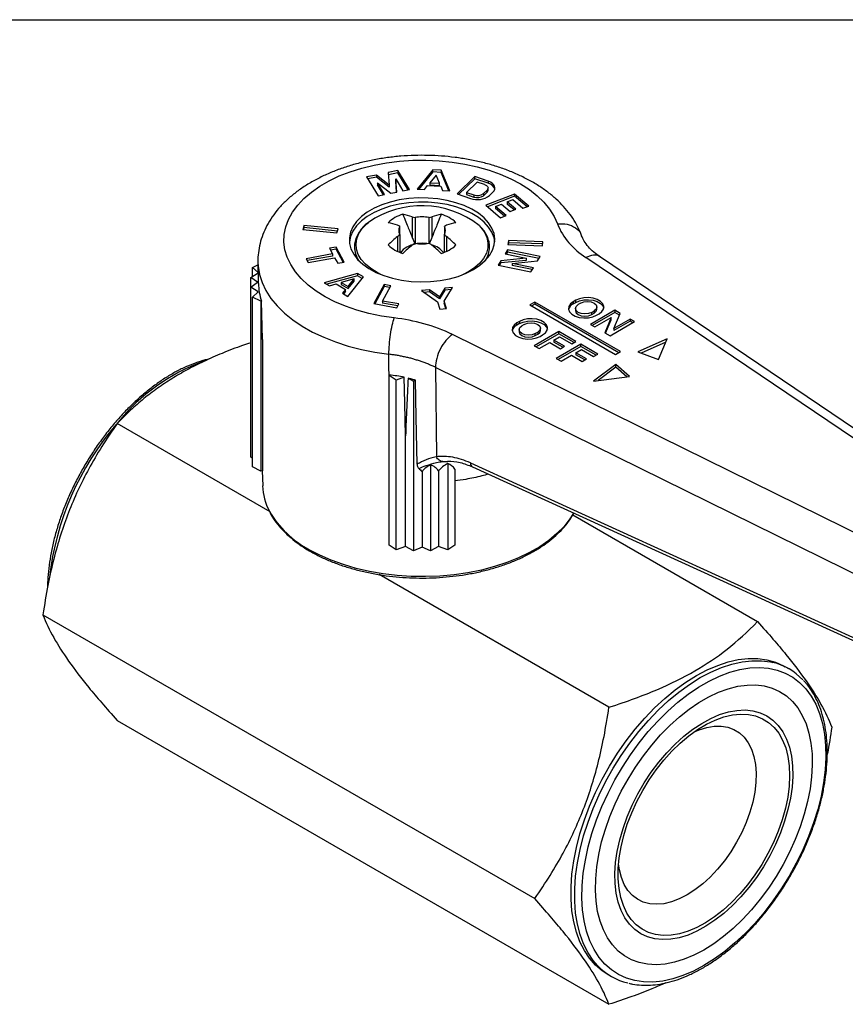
# Model space of a CAD drawing. Header units: inches. Extents: x 0.2 to 10.8, y 0.2 to 8.2.
# Tile 3 of 4: x 7.7 to 9.6, y 6 to 8.2. Entities that reach past the tile are written whole.
import ezdxf

# ---------------------------------------------------------------- set-up
doc = ezdxf.new("R2010")
doc.units = ezdxf.units.IN
doc.header["$MEASUREMENT"] = 0
doc.linetypes.add('SLD-Solid', pattern=[0])
doc.layers.add('TEXT', color=140, linetype='SLD-Solid', lineweight=25)

msp = doc.modelspace()

# ---------------------------------------------------------------- linework, layer by layer
for p, q in [((8.5373, 7.907), (8.5153, 7.9025)), ((8.5153, 7.9025), (8.5174, 7.8739)), ((8.5373, 7.9021), (8.5157, 7.8978)), ((8.5634, 7.864), (8.5373, 7.907)), ((8.5373, 7.907), (8.5373, 7.9021)), ((8.5608, 7.8635), (8.5373, 7.9021)), ((8.6164, 7.9088), (8.5807, 7.8651)), ((8.6164, 7.904), (8.5844, 7.8649)), ((8.6351, 7.9077), (8.6164, 7.9088)), ((8.6164, 7.904), (8.6164, 7.9088)), ((8.6351, 7.9029), (8.6164, 7.904)), ((8.6552, 7.8608), (8.6351, 7.9077)), ((8.6351, 7.9077), (8.6351, 7.9029)), ((8.6531, 7.861), (8.6351, 7.9029)), ((8.4882, 7.897), (8.4661, 7.8926)), ((8.4661, 7.8926), (8.4922, 7.8496)), ((8.4882, 7.8922), (8.4688, 7.8883)), ((8.5174, 7.8739), (8.4882, 7.897)), ((8.4882, 7.897), (8.4882, 7.8922)), ((8.5174, 7.8691), (8.4882, 7.8922)), ((8.507, 7.8527), (8.4907, 7.8796)), ((8.4907, 7.8796), (8.5212, 7.8555)), ((8.4907, 7.8796), (8.4907, 7.8748)), ((8.5344, 7.8582), (8.5322, 7.888)), ((8.5322, 7.888), (8.5485, 7.861)), ((8.5322, 7.8832), (8.5322, 7.888)), ((8.534, 7.8581), (8.5322, 7.8832)), ((8.6237, 7.8965), (8.6099, 7.8796)), ((8.6099, 7.8796), (8.6315, 7.8783)), ((8.6099, 7.8796), (8.6099, 7.8747)), ((8.6315, 7.8783), (8.6237, 7.8965)), ((8.6315, 7.8735), (8.6315, 7.8783)), ((8.7118, 7.8935), (8.6715, 7.8544)), ((8.7118, 7.8887), (8.6752, 7.8531)), ((8.7173, 7.881), (8.6931, 7.8576)), ((8.7422, 7.8831), (8.7118, 7.8935)), ((8.7118, 7.8887), (8.7118, 7.8935)), ((8.7422, 7.8782), (8.7118, 7.8887)), ((8.7342, 7.8752), (8.7173, 7.881)), ((8.7422, 7.8831), (8.7422, 7.8782)), ((8.5044, 7.8521), (8.4907, 7.8748)), ((8.5174, 7.8739), (8.5174, 7.8691)), ((8.5212, 7.8555), (8.5344, 7.8582)), ((8.5485, 7.861), (8.5634, 7.864)), ((8.5807, 7.8651), (8.5973, 7.8642)), ((8.5973, 7.8642), (8.6046, 7.8731)), ((8.6046, 7.8731), (8.6345, 7.8714)), ((8.6099, 7.8747), (8.6315, 7.8735)), ((8.6345, 7.8714), (8.6386, 7.8618)), ((8.6386, 7.8618), (8.6552, 7.8608)), ((8.6715, 7.8544), (8.702, 7.8439)), ((8.6931, 7.8576), (8.71, 7.8518)), ((8.6931, 7.8576), (8.6931, 7.8527)), ((8.7316, 7.8549), (8.7397, 7.8628)), ((8.7316, 7.8501), (8.7397, 7.858)), ((8.7316, 7.8549), (8.7316, 7.8501)), ((8.8022, 7.8538), (8.7371, 7.8282)), ((8.7397, 7.8628), (8.7397, 7.858)), ((8.7419, 7.8626), (8.7419, 7.8674)), ((8.7452, 7.8503), (8.7532, 7.8581)), ((8.8343, 7.8266), (8.8022, 7.8538)), ((8.8022, 7.8538), (8.8022, 7.849)), ((8.4922, 7.8496), (8.507, 7.8527)), ((8.6931, 7.8527), (8.71, 7.8469)), ((8.71, 7.8518), (8.71, 7.8469)), ((8.8022, 7.849), (8.741, 7.8249)), ((8.7852, 7.836), (8.7982, 7.8411)), ((8.805, 7.8192), (8.7852, 7.836)), ((8.7852, 7.836), (8.7852, 7.8311)), ((8.7982, 7.8411), (8.8213, 7.8215)), ((8.8305, 7.8251), (8.8022, 7.849)), ((8.7371, 7.8282), (8.7705, 7.7999)), ((8.7591, 7.8257), (8.7722, 7.8308)), ((8.7835, 7.8051), (8.7591, 7.8257)), ((8.7591, 7.8257), (8.7591, 7.8209)), ((8.7796, 7.8035), (8.7591, 7.8209)), ((8.7722, 7.8308), (8.792, 7.8141)), ((8.8011, 7.8176), (8.7852, 7.8311)), ((8.792, 7.8141), (8.805, 7.8192)), ((8.8213, 7.8215), (8.8343, 7.8266)), ((8.5697, 7.8021), (8.5697, 7.755)), ((8.5761, 7.8004), (8.5761, 7.7419)), ((8.6078, 7.7419), (8.6078, 7.8004)), ((8.6142, 7.8021), (8.6142, 7.755)), ((8.7705, 7.7999), (8.7835, 7.8051)), ((8.3236, 7.7823), (8.3208, 7.7733)), ((8.3208, 7.7733), (8.3984, 7.7654)), ((8.3236, 7.7774), (8.3223, 7.7732)), ((8.4012, 7.7744), (8.3236, 7.7823)), ((8.3236, 7.7823), (8.3236, 7.7774)), ((8.3997, 7.7697), (8.3236, 7.7774)), ((8.3984, 7.7654), (8.4012, 7.7744)), ((8.5412, 7.762), (8.5412, 7.7803)), ((8.6427, 7.7803), (8.6427, 7.762)), ((8.5363, 7.7571), (8.5363, 7.7236)), ((8.5412, 7.762), (8.5412, 7.7214)), ((8.6427, 7.7214), (8.6427, 7.762)), ((8.6476, 7.7571), (8.6476, 7.7236)), ((8.7881, 7.7481), (8.7872, 7.739)), ((8.7881, 7.7433), (8.7877, 7.739)), ((8.8668, 7.7454), (8.7881, 7.7481)), ((8.7881, 7.7481), (8.7881, 7.7433)), ((8.8663, 7.7406), (8.7881, 7.7433)), ((8.8659, 7.7364), (8.8668, 7.7454)), ((8.9537, 7.7596), (8.9542, 7.7576)), ((8.3966, 7.7334), (8.3816, 7.7306)), ((8.3816, 7.7306), (8.3885, 7.7178)), ((8.3966, 7.7285), (8.384, 7.7262)), ((8.4153, 7.6991), (8.3966, 7.7334)), ((8.3966, 7.7334), (8.3966, 7.7285)), ((8.4129, 7.6987), (8.3966, 7.7285)), ((8.4385, 7.7368), (8.4384, 7.7334)), ((8.4384, 7.7334), (8.4384, 7.7304)), ((8.5412, 7.7239), (8.5421, 7.7218)), ((8.7455, 7.7334), (8.7455, 7.7343)), ((8.7455, 7.7304), (8.7455, 7.7334)), ((8.786, 7.7267), (8.7805, 7.7177)), ((8.786, 7.7219), (8.7831, 7.7172)), ((8.8604, 7.7117), (8.786, 7.7267)), ((8.786, 7.7267), (8.786, 7.7219)), ((8.8578, 7.7074), (8.786, 7.7219)), ((8.7872, 7.739), (8.8659, 7.7364)), ((8.219, 7.698), (8.22, 7.6506)), ((8.3885, 7.7178), (8.3284, 7.7069)), ((8.3284, 7.7069), (8.3332, 7.6982)), ((8.3885, 7.713), (8.3308, 7.7025)), ((8.3332, 7.6982), (8.3933, 7.7092)), ((8.3885, 7.7178), (8.3885, 7.713)), ((8.3933, 7.7092), (8.4003, 7.6964)), ((8.4003, 7.6964), (8.4153, 7.6991)), ((8.771, 7.702), (8.7651, 7.6923)), ((8.771, 7.6972), (8.7677, 7.6917)), ((8.8289, 7.7079), (8.771, 7.702)), ((8.8289, 7.7031), (8.771, 7.6972)), ((8.771, 7.6972), (8.771, 7.702)), ((8.7805, 7.7177), (8.8289, 7.7079)), ((8.7965, 7.6961), (8.8545, 7.702)), ((8.8289, 7.7079), (8.8289, 7.7031)), ((8.8545, 7.702), (8.8604, 7.7117)), ((9.9698, 7.0301), (8.9641, 7.7099)), ((10.0028, 7.0308), (8.9972, 7.7106)), ((8.2027, 7.6645), (8.2195, 7.6747)), ((8.2066, 7.687), (8.2191, 7.6932)), ((8.2195, 7.6752), (8.2066, 7.687)), ((8.2066, 7.6669), (8.2066, 7.687)), ((8.698, 7.6775), (8.6838, 7.6703)), ((8.7651, 7.6923), (8.8394, 7.6772)), ((8.8449, 7.6863), (8.7965, 7.6961)), ((8.7965, 7.6961), (8.7965, 7.6913)), ((8.8423, 7.682), (8.7965, 7.6913)), ((8.8394, 7.6772), (8.8449, 7.6863)), ((8.2179, 7.6532), (8.2027, 7.6645)), ((8.2027, 7.642), (8.2027, 7.6645)), ((8.2027, 7.642), (8.2179, 7.6532)), ((8.4457, 7.6731), (8.3696, 7.6521)), ((8.4457, 7.6683), (8.3753, 7.6489)), ((8.4377, 7.6608), (8.4085, 7.6528)), ((8.4085, 7.6528), (8.4239, 7.6439)), ((8.4085, 7.6528), (8.4085, 7.6479)), ((8.423, 7.6213), (8.459, 7.6654)), ((8.4239, 7.6439), (8.4377, 7.6608)), ((8.4239, 7.6391), (8.4377, 7.656)), ((8.4377, 7.656), (8.4377, 7.6608)), ((8.459, 7.6654), (8.4457, 7.6731)), ((8.4457, 7.6731), (8.4457, 7.6683)), ((8.4563, 7.6621), (8.4457, 7.6683)), ((8.2198, 7.6316), (8.2027, 7.642)), ((8.2027, 7.2562), (8.2027, 7.642)), ((8.2066, 7.6195), (8.2198, 7.6316)), ((8.3696, 7.6521), (8.3815, 7.6453)), ((8.3815, 7.6453), (8.397, 7.6496)), ((8.397, 7.6496), (8.4184, 7.6372)), ((8.4085, 7.6479), (8.4239, 7.6391)), ((8.4184, 7.6372), (8.4111, 7.6282)), ((8.4184, 7.6324), (8.4137, 7.6267)), ((8.4184, 7.6324), (8.4184, 7.6372)), ((8.4239, 7.6439), (8.4239, 7.6391)), ((8.5059, 7.6482), (8.4822, 7.6048)), ((8.5059, 7.6434), (8.4846, 7.6044)), ((8.502, 7.6107), (8.521, 7.6455)), ((8.521, 7.6455), (8.5059, 7.6482)), ((8.5059, 7.6482), (8.5059, 7.6434)), ((8.5186, 7.6411), (8.5059, 7.6434)), ((8.6088, 7.6363), (8.591, 7.6344)), ((8.591, 7.6344), (8.627, 7.6091)), ((8.6088, 7.6314), (8.597, 7.6302)), ((8.6316, 7.6202), (8.6088, 7.6363)), ((8.6088, 7.6363), (8.6088, 7.6314)), ((8.6316, 7.6154), (8.6088, 7.6314)), ((8.6435, 7.6398), (8.6316, 7.6202)), ((8.6435, 7.635), (8.6316, 7.6154)), ((8.6425, 7.6107), (8.6612, 7.6416)), ((8.6612, 7.6416), (8.6435, 7.6398)), ((8.6435, 7.635), (8.6435, 7.6398)), ((8.6581, 7.6365), (8.6435, 7.635)), ((8.2255, 7.6102), (8.2066, 7.6195)), ((8.2066, 7.2337), (8.2066, 7.6195)), ((8.2275, 7.6104), (8.2255, 7.6102)), ((8.2255, 7.6102), (8.2255, 7.2244)), ((8.2293, 7.5229), (8.2275, 7.6104)), ((8.4111, 7.6282), (8.423, 7.6213)), ((8.5391, 7.604), (8.502, 7.6107)), ((8.502, 7.6107), (8.502, 7.6059)), ((8.627, 7.6091), (8.6321, 7.5924)), ((8.6316, 7.6202), (8.6316, 7.6154)), ((8.6476, 7.594), (8.6425, 7.6107)), ((8.6425, 7.6107), (8.6425, 7.6059)), ((8.8481, 7.6083), (8.8369, 7.6018)), ((9.043, 7.4958), (8.8481, 7.6083)), ((8.8481, 7.6083), (8.8481, 7.6034)), ((8.9412, 7.6123), (8.9356, 7.6091)), ((8.9356, 7.6091), (8.9356, 7.6042)), ((8.9412, 7.6074), (8.9412, 7.6123)), ((8.4822, 7.6048), (8.5344, 7.5953)), ((8.5367, 7.5996), (8.502, 7.6059)), ((8.5344, 7.5953), (8.5391, 7.604)), ((8.6321, 7.5924), (8.6476, 7.594)), ((8.6462, 7.5939), (8.6425, 7.6059)), ((8.8369, 7.6018), (9.0318, 7.4893)), ((8.8481, 7.6034), (8.8411, 7.5994)), ((9.0388, 7.4933), (8.8481, 7.6034)), ((8.9356, 7.6042), (8.9412, 7.6074)), ((8.9404, 7.5938), (8.9404, 7.589)), ((8.9523, 7.6058), (8.9468, 7.6026)), ((9.0303, 7.5897), (8.9746, 7.5575)), ((8.9774, 7.5849), (8.9829, 7.5882)), ((8.9829, 7.5882), (8.9829, 7.5833)), ((8.9893, 7.5922), (8.9893, 7.597)), ((9.0423, 7.5827), (9.0303, 7.5897)), ((9.0303, 7.5897), (9.0303, 7.5849)), ((8.8131, 7.5641), (8.8075, 7.5609)), ((8.8131, 7.5641), (8.8131, 7.5593)), ((8.9774, 7.5801), (8.9774, 7.5849)), ((8.9774, 7.5801), (8.9829, 7.5833)), ((9.0303, 7.5849), (8.9788, 7.5551)), ((8.9847, 7.5517), (9.0219, 7.5731)), ((8.9885, 7.5785), (8.9941, 7.5817)), ((9.0219, 7.5731), (9.0075, 7.5386)), ((9.0091, 7.5376), (9.0219, 7.5683)), ((9.0192, 7.5318), (9.0749, 7.5639)), ((9.0219, 7.5683), (9.0219, 7.5731)), ((9.0281, 7.5485), (9.0423, 7.5827)), ((9.0649, 7.5697), (9.0281, 7.5485)), ((9.0649, 7.5649), (9.0281, 7.5437)), ((9.0407, 7.5788), (9.0303, 7.5849)), ((9.0749, 7.5639), (9.0649, 7.5697)), ((9.0649, 7.5697), (9.0649, 7.5649)), ((9.0707, 7.5615), (9.0649, 7.5649)), ((8.8075, 7.5561), (8.8075, 7.5609)), ((8.8131, 7.5593), (8.8075, 7.5561)), ((8.8123, 7.5456), (8.8123, 7.5408)), ((8.8243, 7.5577), (8.8187, 7.5545)), ((8.9027, 7.5413), (8.8471, 7.5092)), ((8.8612, 7.544), (8.8612, 7.5489)), ((8.9417, 7.5188), (8.9027, 7.5413)), ((8.9027, 7.5365), (8.9027, 7.5413)), ((8.9746, 7.5575), (8.9847, 7.5517)), ((9.0281, 7.5485), (9.0281, 7.5437)), ((8.2293, 7.5229), (8.2293, 7.2249)), ((9.8384, 6.9543), (8.6609, 7.5348)), ((8.8493, 7.5368), (8.8549, 7.54)), ((8.8493, 7.532), (8.8493, 7.5368)), ((8.8493, 7.532), (8.8549, 7.5352)), ((8.9027, 7.5365), (8.8512, 7.5068)), ((8.8549, 7.54), (8.8549, 7.5352)), ((8.8604, 7.5304), (8.866, 7.5336)), ((8.8917, 7.5219), (8.9044, 7.5292)), ((8.9159, 7.5079), (8.8917, 7.5219)), ((8.8917, 7.5219), (8.8917, 7.5171)), ((8.9375, 7.5164), (8.9027, 7.5365)), ((8.9044, 7.5292), (8.932, 7.5132)), ((8.932, 7.5132), (8.9417, 7.5188)), ((9.0075, 7.5386), (9.0192, 7.5318)), ((9.1487, 7.5247), (9.0821, 7.4955)), ((9.1296, 7.4777), (9.1487, 7.5247)), ((8.8471, 7.5092), (8.8584, 7.5026)), ((8.8584, 7.5026), (8.8821, 7.5163)), ((8.8821, 7.5163), (8.9063, 7.5023)), ((8.9118, 7.5055), (8.8917, 7.5171)), ((8.9526, 7.5125), (8.8969, 7.4804)), ((8.9526, 7.5077), (8.9011, 7.478)), ((8.9063, 7.5023), (8.9159, 7.5079)), ((8.9416, 7.4931), (8.9542, 7.5004)), ((8.9915, 7.49), (8.9526, 7.5125)), ((8.9526, 7.5077), (8.9526, 7.5125)), ((8.9874, 7.4876), (8.9526, 7.5077)), ((8.9542, 7.5004), (8.9819, 7.4845)), ((9.0318, 7.4893), (9.043, 7.4958)), ((9.1456, 7.5169), (9.09, 7.4925)), ((8.5174, 7.4119), (8.5168, 7.4897)), ((8.8969, 7.4804), (8.9082, 7.4739)), ((8.9082, 7.4739), (8.9319, 7.4876)), ((8.9319, 7.4876), (8.9561, 7.4736)), ((8.9658, 7.4792), (8.9416, 7.4931)), ((8.9416, 7.4931), (8.9416, 7.4883)), ((8.9616, 7.4767), (8.9416, 7.4883)), ((8.9561, 7.4736), (8.9658, 7.4792)), ((8.9819, 7.4845), (8.9915, 7.49)), ((9.0821, 7.4955), (9.1296, 7.4777)), ((9.8001, 6.8793), (8.6226, 7.4599)), ((8.6226, 7.4599), (8.6246, 7.2568)), ((9.0325, 7.4668), (8.9819, 7.4284)), ((9.0325, 7.4604), (8.9922, 7.4298)), ((9.0633, 7.4394), (9.0325, 7.4668)), ((9.0325, 7.4604), (9.0325, 7.4668)), ((9.0571, 7.4386), (9.0325, 7.4604)), ((8.5174, 7.4417), (8.5178, 7.4428)), ((8.5335, 7.4308), (8.5174, 7.4417)), ((8.5174, 7.0559), (8.5174, 7.4417)), ((8.5514, 7.4373), (8.5335, 7.4308)), ((8.5335, 7.045), (8.5335, 7.4308)), ((8.5602, 7.4353), (8.5724, 7.4285)), ((8.5724, 7.4285), (8.5773, 7.4307)), ((8.5724, 7.4285), (8.5724, 7.0427)), ((8.9819, 7.4284), (9.0633, 7.4394)), ((8.2471, 7.1319), (7.8993, 7.3326)), ((8.5545, 7.0526), (8.5545, 7.3044)), ((8.2066, 7.2538), (8.2027, 7.2562)), ((8.2255, 7.2244), (8.2066, 7.2337)), ((8.6115, 7.2384), (8.6115, 7.0427)), ((8.6391, 7.2461), (8.6506, 7.2459)), ((8.6504, 7.2415), (8.6504, 7.045)), ((8.6665, 7.2289), (8.6665, 7.0559)), ((8.7019, 7.2428), (9.802, 6.7408)), ((8.7065, 7.2338), (9.8066, 6.7318)), ((8.2293, 7.2249), (8.2255, 7.2244)), ((8.2291, 7.2249), (8.2299, 7.1908)), ((8.592, 7.2229), (8.592, 7.0516)), ((8.6294, 7.2249), (8.6294, 7.0526)), ((8.9345, 7.1248), (9.3542, 6.8825)), ((8.5335, 7.045), (8.5174, 7.0559)), ((8.5545, 7.0526), (8.5335, 7.045)), ((8.5724, 7.0427), (8.5545, 7.0526)), ((8.592, 7.0516), (8.5724, 7.0427)), ((8.6115, 7.0427), (8.592, 7.0516)), ((8.6294, 7.0526), (8.6115, 7.0427)), ((8.6504, 7.045), (8.6294, 7.0526)), ((8.6665, 7.0559), (8.6504, 7.045)), ((9.0167, 6.6876), (8.4944, 6.9891)), ((7.7306, 6.8977), (8.8479, 6.2526)), ((9.4257, 6.7748), (9.4173, 6.7796)), ((7.8993, 6.6575), (9.0167, 6.0125)), ((9.0138, 6.0806), (9.0222, 6.0758))]:
    msp.add_line(p, q)
at = {"flags": 128}
for points in [[(8.5287, 7.5722), (8.4996, 7.5765), (8.4714, 7.5824), (8.4442, 7.5898), (8.4184, 7.5987), (8.3942, 7.6089), (8.3718, 7.6205), (8.3515, 7.6332), (8.3333, 7.647), (8.3175, 7.6618), (8.3042, 7.6773), (8.2935, 7.6935), (8.2856, 7.7102), (8.2804, 7.7273), (8.2782, 7.7446), (8.2788, 7.7619), (8.2822, 7.7792), (8.2885, 7.7961), (8.2976, 7.8126), (8.3094, 7.8286), (8.3237, 7.8438), (8.3405, 7.8582), (8.3596, 7.8716), (8.3809, 7.8838), (8.404, 7.8948), (8.4289, 7.9045), (8.4553, 7.9128), (8.4829, 7.9196), (8.5116, 7.9249), (8.5409, 7.9285), (8.5707, 7.9305), (8.6008, 7.9308), (8.6307, 7.9295), (8.6603, 7.9266), (8.6893, 7.922), (8.7173, 7.9158), (8.7443, 7.9081), (8.7698, 7.899), (8.7937, 7.8885), (8.8158, 7.8768), (8.8358, 7.8638), (8.8536, 7.8499), (8.8689, 7.835), (8.8818, 7.8193), (8.892, 7.803), (8.8994, 7.7862)], [(8.7532, 7.8581), (8.7558, 7.8614), (8.7573, 7.8648), (8.7576, 7.8684), (8.7567, 7.8719), (8.7546, 7.8753), (8.7514, 7.8783), (8.7472, 7.8809), (8.7422, 7.8831)], [(8.7342, 7.8752), (8.7367, 7.8742), (8.7388, 7.8729), (8.7404, 7.8713), (8.7414, 7.8697), (8.7419, 7.8679), (8.7417, 7.8661), (8.741, 7.8644), (8.7397, 7.8628)], [(8.7089, 7.6822), (8.7234, 7.6918), (8.7356, 7.7024), (8.7453, 7.7139), (8.7522, 7.726), (8.7562, 7.7385), (8.7573, 7.7513), (8.7555, 7.764), (8.7507, 7.7764), (8.7431, 7.7884), (8.7328, 7.7997), (8.72, 7.8101), (8.7049, 7.8194), (8.6878, 7.8275), (8.669, 7.8341), (8.6488, 7.8393), (8.6276, 7.8429), (8.6058, 7.8448), (8.5837, 7.845), (8.5617, 7.8435), (8.5403, 7.8404), (8.5199, 7.8356), (8.5007, 7.8293), (8.4831, 7.8215), (8.4675, 7.8125), (8.4541, 7.8024), (8.4432, 7.7913), (8.4349, 7.7795), (8.4294, 7.7671), (8.4268, 7.7545), (8.4272, 7.7417), (8.4305, 7.7291), (8.4367, 7.7169), (8.4456, 7.7052), (8.4572, 7.6944), (8.4712, 7.6845), (8.4873, 7.6758), (8.5053, 7.6684), (8.5249, 7.6624), (8.5456, 7.6581), (8.5672, 7.6553), (8.5892, 7.6542), (8.6113, 7.6549), (8.633, 7.6572), (8.654, 7.6612), (8.6738, 7.6667), (8.6923, 7.6738), (8.7089, 7.6822)], [(8.7571, 7.7449), (8.7555, 7.7543), (8.7507, 7.7668), (8.7431, 7.7788), (8.7328, 7.7901), (8.72, 7.8004), (8.7049, 7.8098), (8.6878, 7.8178), (8.669, 7.8245), (8.6488, 7.8297), (8.6276, 7.8333), (8.6058, 7.8352), (8.5837, 7.8354), (8.5617, 7.8339), (8.5403, 7.8307), (8.5199, 7.8259), (8.5007, 7.8196), (8.4831, 7.8119), (8.4675, 7.8029), (8.4541, 7.7927), (8.4432, 7.7817), (8.4349, 7.7698), (8.4294, 7.7575), (8.4268, 7.7449)], [(8.5001, 7.6703), (8.4897, 7.6754), (8.4754, 7.6843), (8.4634, 7.6942), (8.4539, 7.7049), (8.4471, 7.7163), (8.4431, 7.7282), (8.442, 7.7403), (8.4438, 7.7523), (8.4485, 7.7641), (8.456, 7.7754), (8.4662, 7.7859), (8.4703, 7.7894)], [(8.7214, 7.7826), (8.7256, 7.7781), (8.7338, 7.767), (8.7392, 7.7553), (8.7418, 7.7433), (8.7414, 7.7312), (8.7381, 7.7193), (8.732, 7.7077), (8.7232, 7.6968), (8.7118, 7.6867), (8.698, 7.6775)], [(8.219, 7.698), (8.2195, 7.69), (8.2225, 7.6711), (8.2284, 7.6525), (8.2371, 7.6343), (8.2486, 7.6166), (8.2627, 7.5995), (8.2794, 7.5832), (8.2984, 7.5678), (8.3197, 7.5534), (8.3432, 7.5402), (8.3685, 7.5282), (8.3956, 7.5176), (8.4242, 7.5083), (8.4541, 7.5006), (8.485, 7.4944), (8.5168, 7.4897)], [(8.9356, 7.6091), (8.9292, 7.6041), (8.9255, 7.5984), (8.9248, 7.5922), (8.927, 7.5862), (8.9321, 7.5808), (8.9397, 7.5765), (8.949, 7.5736), (8.9594, 7.5722), (8.97, 7.5727), (8.98, 7.5748), (8.9885, 7.5785)], [(8.9941, 7.5817), (9.0005, 7.5867), (9.0042, 7.5924), (9.0049, 7.5985), (9.0027, 7.6045), (8.9976, 7.6099), (8.99, 7.6143), (8.9807, 7.6172), (8.9703, 7.6185), (8.9597, 7.6181), (8.9497, 7.6159), (8.9412, 7.6123)], [(8.9412, 7.6074), (8.9497, 7.6111), (8.9597, 7.6133), (8.9703, 7.6137), (8.9807, 7.6124), (8.99, 7.6095), (8.9976, 7.6051), (9.0027, 7.5997), (9.0048, 7.5946)], [(8.9523, 7.6058), (8.9593, 7.6085), (8.9676, 7.6095), (8.9759, 7.6085), (8.9829, 7.6058), (8.9876, 7.6018), (8.9893, 7.597), (8.9876, 7.5922), (8.9829, 7.5882)], [(8.9774, 7.5849), (8.9704, 7.5822), (8.9621, 7.5813), (8.9538, 7.5822), (8.9468, 7.5849), (8.9421, 7.589), (8.9404, 7.5938), (8.9421, 7.5986), (8.9468, 7.6026)], [(8.9404, 7.589), (8.9421, 7.5842), (8.9468, 7.5801), (8.9538, 7.5774), (8.9621, 7.5765), (8.9704, 7.5774), (8.9774, 7.5801)], [(8.9829, 7.5833), (8.9876, 7.5874), (8.9893, 7.5922)], [(8.866, 7.5336), (8.8724, 7.5385), (8.8761, 7.5443), (8.8769, 7.5504), (8.8746, 7.5564), (8.8695, 7.5618), (8.862, 7.5661), (8.8526, 7.5691), (8.8422, 7.5704), (8.8316, 7.57), (8.8216, 7.5678), (8.8131, 7.5641)], [(8.8131, 7.5593), (8.8216, 7.563), (8.8316, 7.5651), (8.8422, 7.5656), (8.8526, 7.5643), (8.862, 7.5613), (8.8695, 7.557), (8.8746, 7.5516), (8.8767, 7.5464)], [(8.8075, 7.5609), (8.8012, 7.556), (8.7974, 7.5502), (8.7967, 7.5441), (8.799, 7.5381), (8.8041, 7.5327), (8.8116, 7.5284), (8.8209, 7.5254), (8.8313, 7.5241), (8.8419, 7.5245), (8.8519, 7.5267), (8.8604, 7.5304)], [(8.8493, 7.5368), (8.8423, 7.5341), (8.834, 7.5331), (8.8257, 7.5341), (8.8187, 7.5368), (8.814, 7.5409), (8.8123, 7.5456), (8.814, 7.5504), (8.8187, 7.5545)], [(8.8123, 7.5408), (8.814, 7.536), (8.8187, 7.532), (8.8257, 7.5293), (8.834, 7.5283), (8.8423, 7.5293), (8.8493, 7.532)], [(8.8243, 7.5577), (8.8313, 7.5604), (8.8396, 7.5614), (8.8478, 7.5604), (8.8549, 7.5577), (8.8596, 7.5536), (8.8612, 7.5489), (8.8596, 7.5441), (8.8549, 7.54)], [(8.8549, 7.5352), (8.8596, 7.5392), (8.8612, 7.544)], [(8.5545, 7.3044), (8.5527, 7.3788), (8.5514, 7.4373)], [(8.581, 7.24), (8.5789, 7.3468), (8.5773, 7.4307)], [(8.9364, 7.1289), (8.9281, 7.1156), (8.9146, 7.0985), (8.8986, 7.0822), (8.8801, 7.0668), (8.8593, 7.0524), (8.8363, 7.0391), (8.8113, 7.0271), (8.7846, 7.0164), (8.7564, 7.0072), (8.7268, 6.9994), (8.6961, 6.9932), (8.6646, 6.9886), (8.6325, 6.9857), (8.6001, 6.9844), (8.5676, 6.9848), (8.5353, 6.9869), (8.5035, 6.9907), (8.4724, 6.9961), (8.4422, 7.0031), (8.4133, 7.0116), (8.3857, 7.0216), (8.3599, 7.0329), (8.3359, 7.0456)], [(9.0138, 6.0806), (9.0014, 6.0887), (8.9861, 6.1017), (8.9726, 6.1171), (8.9608, 6.1347), (8.9508, 6.1544), (8.9427, 6.1761), (8.9366, 6.1996), (8.9325, 6.2248), (8.9305, 6.2515), (8.9305, 6.2795), (8.9325, 6.3086), (8.9366, 6.3385), (8.9427, 6.3691), (8.9508, 6.4001), (8.9608, 6.4314), (8.9726, 6.4626), (8.9861, 6.4936), (9.0014, 6.5241), (9.0181, 6.554), (9.0363, 6.583), (9.0558, 6.6109), (9.0764, 6.6374), (9.098, 6.6625), (9.1205, 6.6859), (9.1437, 6.7075), (9.1673, 6.727), (9.1914, 6.7444), (9.2156, 6.7596), (9.2398, 6.7724), (9.2638, 6.7827), (9.2875, 6.7905), (9.3106, 6.7957), (9.3331, 6.7982), (9.3547, 6.7981), (9.3753, 6.7953), (9.3948, 6.79), (9.413, 6.782), (9.4173, 6.7796)], [(8.9908, 6.1006), (8.9809, 6.1122), (8.9691, 6.1298), (8.9591, 6.1496), (8.9511, 6.1713), (8.945, 6.1948), (8.9409, 6.22), (8.9388, 6.2467), (8.9388, 6.2747), (8.9409, 6.3037), (8.945, 6.3337), (8.9511, 6.3643), (8.9591, 6.3953), (8.9691, 6.4265), (8.9809, 6.4578), (8.9945, 6.4888), (9.0097, 6.5193), (9.0265, 6.5492), (9.0446, 6.5782), (9.0641, 6.606), (9.0847, 6.6326), (9.1064, 6.6577), (9.1288, 6.6811), (9.152, 6.7026), (9.1757, 6.7222), (9.1997, 6.7396), (9.2239, 6.7548), (9.2481, 6.7676), (9.2721, 6.7779), (9.2958, 6.7857), (9.319, 6.7908), (9.3414, 6.7934), (9.3631, 6.7933), (9.3837, 6.7905), (9.3889, 6.7894)], [(9.2323, 6.1006), (9.2084, 6.088), (9.1848, 6.0779), (9.1615, 6.0704), (9.1388, 6.0654), (9.1167, 6.063), (9.0955, 6.0633), (9.0753, 6.0663), (9.0562, 6.0719), (9.0385, 6.08), (9.0222, 6.0907), (9.0075, 6.1038), (8.9944, 6.1192), (8.9831, 6.1369), (8.9736, 6.1567), (8.966, 6.1784), (8.9604, 6.202), (8.9569, 6.2271), (8.9553, 6.2537), (8.9558, 6.2815), (8.9584, 6.3104), (8.963, 6.34), (8.9696, 6.3703), (8.9781, 6.4009), (8.9885, 6.4317), (9.0007, 6.4623), (9.0146, 6.4927), (9.0302, 6.5226), (9.0472, 6.5516), (9.0656, 6.5798), (9.0852, 6.6067), (9.106, 6.6322), (9.1276, 6.6562), (9.1501, 6.6785), (9.1731, 6.6988), (9.1966, 6.7171), (9.2203, 6.7331), (9.2442, 6.7469), (9.2679, 6.7582), (9.2914, 6.7671), (9.3144, 6.7734), (9.3369, 6.777), (9.3585, 6.778), (9.3793, 6.7764), (9.3989, 6.7722), (9.4173, 6.7653), (9.4343, 6.7559), (9.4499, 6.744), (9.4638, 6.7297), (9.476, 6.7131), (9.4864, 6.6943), (9.495, 6.6736), (9.5015, 6.6509), (9.5061, 6.6265), (9.5087, 6.6007), (9.5092, 6.5734), (9.5077, 6.5451), (9.5041, 6.5158), (9.4985, 6.4858), (9.4909, 6.4554), (9.4815, 6.4246), (9.4701, 6.3939), (9.4571, 6.3633), (9.4423, 6.3332), (9.426, 6.3037), (9.4083, 6.2751), (9.3892, 6.2475), (9.369, 6.2213), (9.3478, 6.1965), (9.3258, 6.1733), (9.303, 6.152), (9.2797, 6.1327), (9.2561, 6.1155), (9.2323, 6.1006)], [(9.2323, 6.1359), (9.2099, 6.1242), (9.1876, 6.1149), (9.1658, 6.1081), (9.1445, 6.1039), (9.1239, 6.1024), (9.1042, 6.1035), (9.0856, 6.1072), (9.0682, 6.1135), (9.0522, 6.1223), (9.0377, 6.1336), (9.0247, 6.1473), (9.0135, 6.1633), (9.0041, 6.1814), (8.9966, 6.2014), (8.991, 6.2233), (8.9875, 6.2468), (8.9859, 6.2718), (8.9865, 6.298), (8.989, 6.3252), (8.9936, 6.3532), (9.0001, 6.3817), (9.0086, 6.4106), (9.0189, 6.4395), (9.031, 6.4683), (9.0447, 6.4967), (9.06, 6.5245), (9.0768, 6.5514), (9.0948, 6.5772), (9.114, 6.6017), (9.1341, 6.6247), (9.1551, 6.6461), (9.1767, 6.6655), (9.1987, 6.6829), (9.221, 6.6982), (9.2435, 6.7111), (9.2658, 6.7217), (9.2879, 6.7297), (9.3095, 6.7352), (9.3304, 6.7381), (9.3506, 6.7383), (9.3697, 6.7359), (9.3877, 6.7309), (9.4045, 6.7233), (9.4198, 6.7132), (9.4335, 6.7007), (9.4456, 6.6859), (9.4559, 6.6688), (9.4644, 6.6497), (9.4709, 6.6287), (9.4755, 6.606), (9.4781, 6.5818), (9.4786, 6.5562), (9.477, 6.5294), (9.4735, 6.5018), (9.4679, 6.4735), (9.4604, 6.4448), (9.451, 6.4158), (9.4398, 6.3869), (9.4269, 6.3583), (9.4123, 6.3302), (9.3963, 6.3028), (9.3789, 6.2765), (9.3603, 6.2513), (9.3406, 6.2275), (9.32, 6.2053), (9.2987, 6.1849), (9.2769, 6.1664), (9.2547, 6.1501), (9.2323, 6.1359)], [(9.2776, 6.2192), (9.2575, 6.2034), (9.2371, 6.1899), (9.2166, 6.1787), (9.1963, 6.17), (9.1763, 6.1639), (9.157, 6.1604), (9.1384, 6.1595), (9.1208, 6.1614), (9.1043, 6.1659), (9.0891, 6.173), (9.0754, 6.1827), (9.0633, 6.1948), (9.053, 6.2092), (9.0444, 6.2258), (9.0378, 6.2444), (9.0332, 6.2647), (9.0307, 6.2867), (9.0302, 6.3101), (9.0318, 6.3346), (9.0354, 6.3599), (9.0411, 6.3859), (9.0487, 6.4123), (9.0582, 6.4387), (9.0695, 6.465), (9.0825, 6.4907), (9.097, 6.5158), (9.1129, 6.5399), (9.13, 6.5627), (9.1482, 6.5841), (9.1672, 6.6039), (9.1869, 6.6217), (9.207, 6.6375), (9.2275, 6.651), (9.2479, 6.6622), (9.2682, 6.6709), (9.2882, 6.677), (9.3075, 6.6805), (9.3261, 6.6814), (9.3438, 6.6795), (9.3602, 6.675), (9.3754, 6.6679), (9.3891, 6.6582), (9.4012, 6.6461), (9.4116, 6.6317), (9.4201, 6.6151), (9.4267, 6.5966), (9.4313, 6.5762), (9.4338, 6.5542), (9.4343, 6.5308), (9.4327, 6.5063), (9.4291, 6.481), (9.4234, 6.455), (9.4158, 6.4286), (9.4063, 6.4022), (9.395, 6.376), (9.382, 6.3502), (9.3675, 6.3251), (9.3516, 6.301), (9.3345, 6.2782), (9.3164, 6.2568), (9.2973, 6.237), (9.2776, 6.2192)], [(9.276, 6.2264), (9.2563, 6.211), (9.2362, 6.1978), (9.2162, 6.1869), (9.1963, 6.1785), (9.1768, 6.1727), (9.1579, 6.1695), (9.1398, 6.169), (9.1226, 6.1711), (9.1066, 6.1759), (9.092, 6.1833), (9.0788, 6.1932), (9.0673, 6.2054), (9.0575, 6.22), (9.0496, 6.2367), (9.0436, 6.2554), (9.0396, 6.2758), (9.0376, 6.2977), (9.0377, 6.3209), (9.0399, 6.3452), (9.0441, 6.3703), (9.0503, 6.3959), (9.0584, 6.4218), (9.0684, 6.4476), (9.0801, 6.4732), (9.0934, 6.4982), (9.1082, 6.5224), (9.1243, 6.5455), (9.1416, 6.5673), (9.1598, 6.5875), (9.1788, 6.606), (9.1983, 6.6225), (9.2182, 6.6368), (9.2383, 6.6489), (9.2583, 6.6585), (9.278, 6.6656), (9.2973, 6.6701), (9.3158, 6.672), (9.3335, 6.6712), (9.35, 6.6677), (9.3654, 6.6616), (9.3793, 6.653), (9.3917, 6.6419), (9.4024, 6.6284), (9.4112, 6.6128), (9.4182, 6.5951), (9.4232, 6.5756), (9.4262, 6.5544), (9.4271, 6.5318), (9.426, 6.508), (9.4228, 6.4833), (9.4176, 6.4579), (9.4104, 6.4321), (9.4013, 6.4062), (9.3905, 6.3804), (9.3779, 6.3551), (9.3639, 6.3305), (9.3484, 6.3068), (9.3317, 6.2843), (9.3139, 6.2633), (9.2953, 6.2439), (9.276, 6.2264)], [(9.2122, 6.6327), (9.2214, 6.6365), (9.2388, 6.6418), (9.2557, 6.6446), (9.2718, 6.6447), (9.2868, 6.6421), (9.3007, 6.637), (9.3131, 6.6293), (9.324, 6.6192), (9.3333, 6.6068), (9.3407, 6.5922), (9.3462, 6.5757), (9.3497, 6.5575), (9.3512, 6.5377), (9.3506, 6.5167), (9.3481, 6.4948), (9.3435, 6.4721), (9.3369, 6.4491), (9.3285, 6.4259), (9.3184, 6.403), (9.3066, 6.3806), (9.2934, 6.359), (9.2789, 6.3385), (9.2633, 6.3194), (9.2468, 6.3018), (9.2296, 6.2861)], [(9.2296, 6.2861), (9.2119, 6.2724), (9.194, 6.261), (9.1761, 6.2519), (9.1585, 6.2452), (9.1413, 6.2412), (9.1248, 6.2398), (9.1092, 6.241), (9.0947, 6.2448), (9.0816, 6.2512), (9.0698, 6.2601), (9.0598, 6.2714), (9.0514, 6.2849), (9.045, 6.3005), (9.0404, 6.3179), (9.0384, 6.3316)]]:
    msp.add_lwpolyline(points, dxfattribs=at)
for centre, radius, start, end in [((8.7379, 7.858), 0.0207, 19.7404, 77.9846), ((8.7179, 7.8732), 0.0228, 249.7876, 306.9542), ((8.7354, 7.8628), 0.00647, 311.1705, 357.9662), ((8.7178, 7.8867), 0.0456, 249.7876, 306.9542), ((8.7179, 7.8683), 0.0228, 249.7876, 306.9542), ((8.5912, 7.6149), 0.2123, 52.1727, 124.7168), ((8.5718, 7.7285), 0.0828, 106.523, 133.4716), ((8.4825, 7.625), 0.1667, 71.1788, 78.7979), ((8.5159, 7.6443), 0.1667, 71.1788, 78.7979), ((8.592, 7.7114), 0.0904, 79.9068, 100.0932), ((8.668, 7.6443), 0.1667, 101.2021, 108.8212), ((8.6121, 7.7285), 0.0828, 46.5284, 73.477), ((8.7014, 7.625), 0.1667, 101.2021, 108.8212), ((8.5575, 7.7711), 0.0186, 150.5961, 209.4039), ((8.6265, 7.7711), 0.0186, 330.5961, 29.4039), ((9.049, 7.8473), 0.1616, 202.2359, 238.309), ((8.763, 7.4798), 0.3582, 129.2668, 133.8413), ((8.592, 7.8309), 0.0904, 259.9068, 280.0932), ((8.592, 7.6506), 0.0912, 83.0561, 96.9439), ((8.4209, 7.4798), 0.3582, 46.1587, 50.7332), ((8.4952, 7.7342), 0.0568, 180.7739, 213.2551), ((8.5718, 7.7982), 0.0828, 226.5284, 253.477), ((8.5811, 7.6924), 0.0474, 95.9889, 144.0058), ((8.7964, 7.4605), 0.3582, 129.2668, 133.8413), ((8.6046, 7.6943), 0.0448, 35.3765, 78.098), ((8.3875, 7.4605), 0.3582, 46.1587, 50.7332), ((8.6121, 7.7982), 0.0828, 286.523, 313.4716), ((8.6889, 7.7341), 0.0566, 326.6905, 359.2806), ((8.3487, 7.6536), 0.1286, 181.3604, 199.6279), ((8.9438, 7.5865), 0.0195, 114.716, 165.6358), ((8.4847, 7.1634), 0.4111, 64.6132, 83.8527), ((8.8157, 7.5384), 0.0195, 114.716, 165.6358), ((8.2439, 7.0597), 0.4395, 109.7838, 141.2862), ((8.3832, 6.9113), 0.6416, 139.2934, 173.6562), ((8.3605, 7.1947), 0.1307, 181.6933, 208.1444), ((8.441, 7.2452), 0.2255, 209.8074, 242.2369), ((9.357, 6.6558), 0.1373, 43.2397, 76.5862), ((9.0908, 6.1947), 0.1373, 223.2566, 256.9028)]:
    msp.add_arc(centre, radius, start, end)
for points, knots in [([(8.9551, 7.7578), (8.9535, 7.762), (8.9493, 7.7728), (8.9406, 7.7896), (8.9285, 7.808), (8.9139, 7.8256), (8.8971, 7.8424), (8.878, 7.8583), (8.8568, 7.873), (8.8337, 7.8865), (8.8089, 7.8987), (8.7826, 7.9095), (8.7551, 7.9187), (8.7265, 7.9265), (8.6971, 7.9327), (8.667, 7.9373), (8.6364, 7.9404), (8.6056, 7.9419), (8.5746, 7.9418), (8.5438, 7.9401), (8.5133, 7.9368), (8.4833, 7.932), (8.4539, 7.9256), (8.4255, 7.9177), (8.398, 7.9082), (8.3718, 7.8973), (8.347, 7.8848), (8.3237, 7.8709), (8.3023, 7.8555), (8.2829, 7.8389), (8.2658, 7.821), (8.2512, 7.8021), (8.2392, 7.7824), (8.23, 7.762), (8.2234, 7.7414), (8.2198, 7.7206), (8.2185, 7.7059), (8.2191, 7.6982), (8.2192, 7.6974)], [0, 0, 0, 0, 0.016905, 0.043609, 0.070679, 0.098335, 0.126574, 0.15532, 0.184445, 0.213806, 0.243273, 0.272736, 0.302145, 0.331481, 0.360744, 0.389942, 0.419091, 0.44821, 0.477317, 0.506435, 0.535578, 0.564768, 0.594027, 0.623375, 0.652831, 0.682406, 0.712103, 0.741902, 0.77175, 0.801524, 0.831073, 0.860221, 0.888804, 0.916728, 0.943989, 0.970677, 0.996945, 1, 1, 1, 1]), ([(8.469, 7.7885), (8.4679, 7.7878), (8.4626, 7.7839), (8.4552, 7.7759), (8.4469, 7.7647), (8.4415, 7.7529), (8.4388, 7.7436), (8.4388, 7.7383), (8.4388, 7.7371)], [0, 0, 0, 0, 0.055094, 0.278674, 0.50119, 0.721256, 0.937746, 1, 1, 1, 1]), ([(8.5483, 7.8078), (8.5533, 7.7952), (8.5573, 7.7852), (8.5643, 7.7682), (8.5672, 7.7611), (8.5697, 7.755)], [0, 0, 0, 0, 0.5, 0.5, 1, 1, 1, 1]), ([(8.6356, 7.8078), (8.6306, 7.7952), (8.6266, 7.7852), (8.6197, 7.7682), (8.6168, 7.7611), (8.6142, 7.755)], [0, 0, 0, 0, 0.5, 0.5, 1, 1, 1, 1]), ([(8.8994, 7.7862), (8.9071, 7.7864), (8.9223, 7.7868), (8.9409, 7.7777), (8.9519, 7.7678), (8.9534, 7.7607), (8.9537, 7.7596)], [0, 0, 0, 0, 0.31462, 0.62924, 0.94386, 1, 1, 1, 1]), ([(8.7452, 7.7344), (8.7452, 7.7364), (8.7453, 7.7423), (8.7427, 7.7522), (8.7375, 7.7637), (8.7311, 7.7733), (8.7257, 7.7787), (8.7236, 7.7807)], [0, 0, 0, 0, 0.116691, 0.358925, 0.601933, 0.848022, 1, 1, 1, 1]), ([(8.5697, 7.755), (8.571, 7.7519), (8.5729, 7.7474), (8.5748, 7.7429), (8.5754, 7.7414)], [0, 0, 0, 0, 0.676762, 1, 1, 1, 1]), ([(8.6142, 7.755), (8.613, 7.7519), (8.6111, 7.7474), (8.6092, 7.7429), (8.6085, 7.7414)], [0, 0, 0, 0, 0.676762, 1, 1, 1, 1]), ([(8.9972, 7.7106), (8.992, 7.7143), (8.9814, 7.722), (8.9692, 7.7341), (8.9595, 7.7468), (8.9561, 7.7552), (8.9543, 7.7595)], [0, 0, 0, 0, 0.235413, 0.4807, 0.735464, 1, 1, 1, 1]), ([(8.997, 7.7103), (8.9967, 7.7106), (8.9933, 7.7147), (8.9816, 7.716), (8.9699, 7.7119), (8.9641, 7.7099)], [0, 0, 0, 0, 0.040284, 0.520142, 1, 1, 1, 1]), ([(8.5168, 7.4906), (8.5168, 7.4969), (8.5171, 7.5041), (8.5183, 7.5191), (8.5192, 7.5269), (8.5214, 7.542), (8.5227, 7.5493), (8.5256, 7.5622), (8.5271, 7.5678), (8.5287, 7.5722)], [0, 0, 0, 0, 0.25, 0.25, 0.5, 0.5, 0.75, 0.75, 1, 1, 1, 1]), ([(8.6609, 7.5348), (8.6559, 7.5314), (8.6508, 7.5267), (8.6414, 7.5154), (8.6371, 7.5089), (8.63, 7.495), (8.6272, 7.4876), (8.6234, 7.4732), (8.6225, 7.4662), (8.6226, 7.4599)], [0, 0, 0, 0, 0.25, 0.25, 0.5, 0.5, 0.75, 0.75, 1, 1, 1, 1]), ([(8.2027, 7.5159), (8.1965, 7.5138), (8.1743, 7.5064), (8.1386, 7.4924), (8.0965, 7.474), (8.0583, 7.4547), (8.0232, 7.4343), (7.9903, 7.4124), (7.9589, 7.3885), (7.9282, 7.3618), (7.9092, 7.3426), (7.8993, 7.3326)], [0, 0, 0, 0, 0.047947, 0.173201, 0.290649, 0.403656, 0.515284, 0.626452, 0.742068, 0.865335, 1, 1, 1, 1]), ([(8.1085, 7.4788), (8.1073, 7.4786), (8.0987, 7.477), (8.0823, 7.4719), (8.0594, 7.4633), (8.0364, 7.4522), (8.0133, 7.439), (7.9904, 7.4237), (7.9677, 7.4065), (7.9455, 7.3874), (7.9238, 7.3666), (7.9027, 7.3442), (7.8825, 7.3203), (7.8632, 7.2952), (7.845, 7.2689), (7.8279, 7.2417), (7.8121, 7.2136), (7.7976, 7.185), (7.7847, 7.1559), (7.7732, 7.1265), (7.7634, 7.097), (7.7553, 7.0677), (7.7489, 7.0386), (7.7443, 7.0101), (7.7415, 6.9835), (7.7411, 6.967), (7.741, 6.9595)], [0, 0, 0, 0, 0.00735, 0.050643, 0.094066, 0.137566, 0.181102, 0.224641, 0.268168, 0.311673, 0.355156, 0.398617, 0.442059, 0.485485, 0.528901, 0.572309, 0.615715, 0.659124, 0.702538, 0.745964, 0.789405, 0.832867, 0.876353, 0.919868, 0.963414, 1, 1, 1, 1]), ([(8.6226, 7.4599), (8.6201, 7.4611), (8.615, 7.4635), (8.607, 7.4669), (8.5988, 7.4702), (8.5904, 7.4732), (8.5818, 7.476), (8.573, 7.4787), (8.564, 7.4811), (8.5548, 7.4833), (8.5455, 7.4852), (8.5361, 7.487), (8.5265, 7.4885), (8.52, 7.4893), (8.5168, 7.4897)], [0, 0, 0, 0, 0.083334, 0.166668, 0.250002, 0.333335, 0.416668, 0.500001, 0.583334, 0.666667, 0.75, 0.833333, 0.916667, 1, 1, 1, 1]), ([(8.5514, 7.4373), (8.5459, 7.4384), (8.5404, 7.4395), (8.5292, 7.4413), (8.5235, 7.4421), (8.5178, 7.4428)], [-0.08873932, -0.08873932, -0.08873932, -0.08873932, -0.04437025, -0.04437025, -0.000001, -0.000001, -0.000001, -0.000001]), ([(8.5602, 7.4353), (8.5592, 7.4135), (8.5582, 7.3917), (8.5563, 7.3481), (8.5554, 7.3263), (8.5545, 7.3044)], [0.0000013, 0.0000013, 0.0000013, 0.0000013, 0.208508, 0.208508, 0.4170503, 0.4170503, 0.4170503, 0.4170503]), ([(8.5773, 7.4307), (8.5745, 7.4315), (8.5717, 7.4323), (8.5659, 7.4339), (8.5631, 7.4346), (8.5602, 7.4353)], [-0.04794291, -0.04794291, -0.04794291, -0.04794291, -0.02397239, -0.02397239, -0.00000202, -0.00000202, -0.00000202, -0.00000202]), ([(7.8993, 7.3326), (7.8737, 7.2962), (7.8529, 7.2625), (7.8169, 7.1963), (7.8019, 7.1639), (7.7758, 7.0966), (7.7647, 7.0618), (7.7455, 6.9859), (7.7374, 6.9449), (7.7306, 6.8977)], [0, 0, 0, 0, 0.25, 0.25, 0.5, 0.5, 0.75, 0.75, 1, 1, 1, 1]), ([(8.6246, 7.2568), (8.6203, 7.256), (8.616, 7.2549), (8.6048, 7.2513), (8.5978, 7.2484), (8.5875, 7.2434), (8.5842, 7.2418), (8.581, 7.24)], [0.5822387, 0.5822387, 0.5822387, 0.5822387, 0.7072387, 0.7072387, 0.9072387, 0.9072387, 1, 1, 1, 1]), ([(8.7019, 7.2428), (8.6883, 7.249), (8.6748, 7.2532), (8.6488, 7.2579), (8.6362, 7.2583), (8.6246, 7.2568)], [0, 0, 0, 0, 0.5, 0.5, 1, 1, 1, 1]), ([(8.5846, 7.2302), (8.5902, 7.2325), (8.5958, 7.2347), (8.6093, 7.2394), (8.6172, 7.2418), (8.6297, 7.2446), (8.6345, 7.2455), (8.6391, 7.2461)], [0.5345772, 0.5345772, 0.5345772, 0.5345772, 0.675, 0.675, 0.875, 0.875, 1, 1, 1, 1]), ([(8.6294, 7.2249), (8.6271, 7.2279), (8.6245, 7.2304), (8.6185, 7.235), (8.6151, 7.2368), (8.6115, 7.2384)], [0.00002997, 0.00002997, 0.00002997, 0.00002997, 0.04652875, 0.04652875, 0.09662061, 0.09662061, 0.09662061, 0.09662061]), ([(8.6504, 7.2415), (8.6462, 7.2394), (8.6422, 7.2369), (8.6352, 7.2313), (8.6321, 7.2283), (8.6294, 7.2249)], [0.00001105, 0.00001105, 0.00001105, 0.00001105, 0.05093012, 0.05093012, 0.09815091, 0.09815091, 0.09815091, 0.09815091]), ([(8.65, 7.247), (8.6594, 7.2465), (8.6772, 7.2456), (8.6971, 7.2376), (8.7065, 7.2338)], [0, 0, 0, 0, 0.527809, 1, 1, 1, 1]), ([(8.7019, 7.2428), (8.7022, 7.2409), (8.7028, 7.237), (8.7048, 7.2342), (8.7064, 7.2339), (8.7066, 7.2339)], [0, 0, 0, 0, 0.472661, 0.945321, 1, 1, 1, 1]), ([(8.7425, 7.2174), (8.7377, 7.216), (8.7212, 7.2112), (8.6957, 7.2059), (8.6748, 7.2029), (8.6665, 7.2018)], [0, 0, 0, 0, 0.200777, 0.683924, 1, 1, 1, 1]), ([(8.246, 7.1309), (8.2464, 7.13), (8.2494, 7.1234), (8.2575, 7.1114), (8.2702, 7.0951), (8.2855, 7.0796), (8.3029, 7.0648), (8.3224, 7.051), (8.3438, 7.0382), (8.367, 7.0265), (8.3917, 7.0161), (8.4179, 7.0069), (8.4453, 6.999), (8.4737, 6.9925), (8.5029, 6.9874), (8.5328, 6.9837), (8.5631, 6.9816), (8.5936, 6.9809), (8.624, 6.9817), (8.6543, 6.9841), (8.6841, 6.9878), (8.7132, 6.9931), (8.7416, 6.9997), (8.7688, 7.0078), (8.7948, 7.0171), (8.8194, 7.0277), (8.8425, 7.0395), (8.8637, 7.0524), (8.883, 7.0664), (8.9003, 7.0813), (8.9153, 7.097), (8.9277, 7.1128), (8.9339, 7.1236), (8.9368, 7.1287)], [0, 0, 0, 0, 0.004928, 0.037829, 0.070883, 0.104065, 0.137337, 0.170663, 0.204016, 0.237374, 0.270725, 0.304063, 0.337388, 0.3707, 0.404, 0.437292, 0.470577, 0.50386, 0.537142, 0.570426, 0.603715, 0.637011, 0.670319, 0.70364, 0.736978, 0.770334, 0.803709, 0.837102, 0.870508, 0.903911, 0.937291, 0.970616, 1, 1, 1, 1]), ([(7.7306, 6.8977), (7.7374, 6.88), (7.7455, 6.863), (7.7647, 6.8287), (7.7758, 6.8112), (7.8019, 6.7741), (7.8169, 6.7544), (7.8529, 6.7103), (7.8737, 6.6861), (7.8993, 6.6575)], [0, 0, 0, 0, 0.25, 0.25, 0.5, 0.5, 0.75, 0.75, 1, 1, 1, 1]), ([(9.0167, 6.6876), (9.0585, 6.7009), (9.0939, 6.714), (9.1574, 6.741), (9.1854, 6.7549), (9.2376, 6.785), (9.2618, 6.8012), (9.3085, 6.8379), (9.3311, 6.8583), (9.3542, 6.8825)], [0, 0, 0, 0, 0.25, 0.25, 0.5, 0.5, 0.75, 0.75, 1, 1, 1, 1]), ([(9.3542, 6.8825), (9.3798, 6.8539), (9.4007, 6.8296), (9.4366, 6.7856), (9.4516, 6.7659), (9.4777, 6.7288), (9.4888, 6.7113), (9.508, 6.677), (9.5161, 6.66), (9.523, 6.6423)], [0, 0, 0, 0, 0.25, 0.25, 0.5, 0.5, 0.75, 0.75, 1, 1, 1, 1]), ([(9.0619, 6.0604), (9.0647, 6.0597), (9.0738, 6.0573), (9.0902, 6.0558), (9.111, 6.0558), (9.1326, 6.0582), (9.1547, 6.063), (9.1774, 6.0701), (9.2003, 6.0795), (9.2233, 6.0912), (9.2464, 6.1049), (9.2693, 6.1208), (9.2918, 6.1385), (9.314, 6.1581), (9.3355, 6.1793), (9.3563, 6.2021), (9.3763, 6.2263), (9.3953, 6.2518), (9.4133, 6.2783), (9.43, 6.3058), (9.4455, 6.334), (9.4595, 6.3628), (9.4721, 6.392), (9.4831, 6.4214), (9.4925, 6.4509), (9.5002, 6.4801), (9.5061, 6.5091), (9.5102, 6.5375), (9.5125, 6.5653), (9.513, 6.5922), (9.5115, 6.6181), (9.5083, 6.6427), (9.5031, 6.6661), (9.4961, 6.6879), (9.4874, 6.708), (9.4768, 6.7262), (9.4671, 6.7397), (9.4605, 6.7463), (9.4586, 6.7482)], [0, 0, 0, 0, 0.01236, 0.040441, 0.068677, 0.09708, 0.125631, 0.154295, 0.183036, 0.211819, 0.24062, 0.26942, 0.298208, 0.326983, 0.355742, 0.384488, 0.413221, 0.441945, 0.470662, 0.499375, 0.528088, 0.556803, 0.585523, 0.614251, 0.64299, 0.671744, 0.700514, 0.729304, 0.758115, 0.786946, 0.815795, 0.844651, 0.873496, 0.902304, 0.931039, 0.959658, 0.988123, 1, 1, 1, 1]), ([(8.8479, 6.2526), (8.8735, 6.2891), (8.8944, 6.3227), (8.9303, 6.3889), (8.9453, 6.4214), (8.9714, 6.4887), (8.9825, 6.5235), (9.0017, 6.5993), (9.0098, 6.6403), (9.0167, 6.6876)], [0, 0, 0, 0, 0.25, 0.25, 0.5, 0.5, 0.75, 0.75, 1, 1, 1, 1]), ([(9.523, 6.6423), (9.5201, 6.6222), (9.517, 6.6013), (9.5126, 6.5807), (9.5124, 6.58)], [0, 0, 0, 0, 0.961701, 1, 1, 1, 1]), ([(9.0167, 6.0125), (9.0098, 6.0302), (9.0017, 6.0471), (8.9825, 6.0815), (8.9714, 6.0989), (8.9453, 6.1361), (8.9303, 6.1558), (8.8944, 6.1998), (8.8735, 6.2241), (8.8479, 6.2526)], [0, 0, 0, 0, 0.25, 0.25, 0.5, 0.5, 0.75, 0.75, 1, 1, 1, 1]), ([(9.1457, 6.0614), (9.1352, 6.0567), (9.1103, 6.0456), (9.0672, 6.0292), (9.034, 6.0182), (9.0167, 6.0125)], [0, 0, 0, 0, 0.257342, 0.612263, 1, 1, 1, 1])]:
    msp.add_open_spline(points, degree=3, knots=knots)
for points in [[(8.5697, 7.8021), (8.5716, 7.8015), (8.5737, 7.8009), (8.5761, 7.8004)], [(8.6078, 7.8004), (8.6102, 7.8009), (8.6123, 7.8015), (8.6142, 7.8021)], [(8.5412, 7.7803), (8.5399, 7.7813), (8.5382, 7.7822), (8.5363, 7.7828)], [(8.6476, 7.7828), (8.6457, 7.7822), (8.6441, 7.7813), (8.6427, 7.7803)], [(8.5363, 7.7571), (8.5382, 7.7587), (8.5399, 7.7603), (8.5412, 7.762)], [(8.5761, 7.7419), (8.5737, 7.7407), (8.5716, 7.7394), (8.5697, 7.7378)], [(8.6142, 7.7378), (8.6123, 7.7394), (8.6102, 7.7407), (8.6078, 7.7419)], [(8.6427, 7.762), (8.6441, 7.7603), (8.6457, 7.7587), (8.6476, 7.7571)], [(8.5168, 7.4897), (8.5168, 7.49), (8.5168, 7.4903), (8.5168, 7.4906)], [(8.6391, 7.2461), (8.6363, 7.2459), (8.6305, 7.2478), (8.6261, 7.2534), (8.6246, 7.2568)], [(8.581, 7.24), (8.581, 7.2359), (8.5821, 7.2322), (8.5846, 7.2302)], [(8.5846, 7.2302), (8.5873, 7.228), (8.5898, 7.2256), (8.592, 7.2229)], [(8.6115, 7.2384), (8.604, 7.2347), (8.5972, 7.2296), (8.592, 7.2229)], [(8.6665, 7.2289), (8.6623, 7.2349), (8.6566, 7.239), (8.6504, 7.2415)]]:
    msp.add_open_spline(points, degree=3)
at = {"layer": 'TEXT'}
msp.add_line((0.25, 8.25), (10.75, 8.25), dxfattribs=at)

doc.saveas('drawing.dxf')
